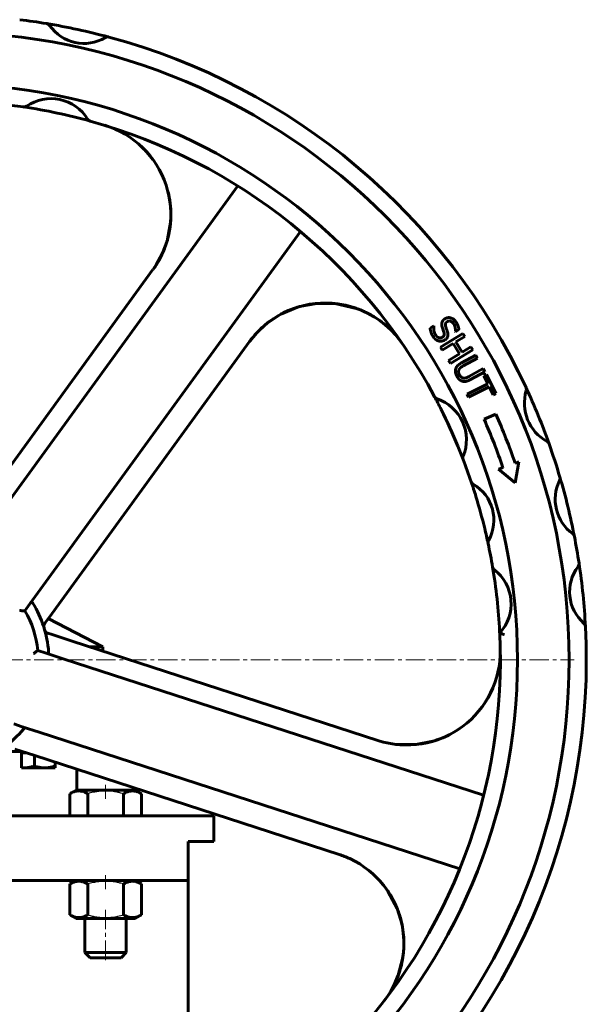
# Model space of a CAD drawing. Header units: millimetres. Extents: x -350 to 350, y -990 to 990.
# Tile 6 of 6: x 30 to 250, y 607 to 989. Entities that reach past the tile are written whole.
import ezdxf

# ---------------------------------------------------------------- set-up
doc = ezdxf.new("R2010")
doc.units = ezdxf.units.MM
for name, pattern in [('K5LT-1', [0]), ('K5LT_AXLED', [12, 7.5, -1.5, 1.5, -1.5]), ('K5LT_BASIC', [0])]:
    doc.linetypes.add(name, pattern=pattern)
doc.layers.add('Системный слой (1)', color=7, linetype='Continuous', true_color=0x6c6c6c)

# ---------------------------------------------------------------- blocks, each defined once
blk = doc.blocks.new('U5')
at = {"layer": 'Системный слой (1)', "color": 143, "linetype": 'K5LT_BASIC', "lineweight": 60, "true_color": 0x33acca}
for p, q in [((149.92, 878.79), (152.55, 878.61)), ((152.55, 878.61), (156.72, 877.93)), ((134.27, 875.78), (134.69, 875.96)), ((134.69, 875.96), (135.12, 876.14)), ((135.12, 876.14), (135.55, 876.31)), ((156.72, 877.93), (160.8, 876.75)), ((160.8, 876.75), (160.83, 876.74)), ((160.83, 876.74), (162.29, 876.19)), ((168.33, 873.08), (169.14, 872.55)), ((169.14, 872.55), (169.94, 871.99)), ((169.94, 871.99), (170.72, 871.41))]:
    blk.add_line(p, q, dxfattribs=at)
blk = doc.blocks.new('U6')
at = {"layer": 'Системный слой (1)', "color": 143, "linetype": 'K5LT_BASIC', "lineweight": 60, "true_color": 0x33acca}
for p, q in [((171.09, 653.51), (171.04, 653.56)), ((173.06, 650.85), (171.09, 653.51)), ((176.63, 644.14), (173.06, 650.85)), ((178.55, 637.83), (176.63, 644.14)), ((179.06, 634.55), (178.55, 637.83)), ((179.17, 632.9), (179.06, 634.55)), ((179.23, 632.07), (179.17, 632.9)), ((179.21, 628.26), (179.29, 630.14)), ((179.25, 631.66), (179.23, 632.07)), ((179.27, 631.45), (179.25, 631.66)), ((179.28, 631.35), (179.27, 631.45)), ((179.28, 631.3), (179.28, 631.35)), ((179.28, 631.27), (179.28, 631.3)), ((179.28, 631.26), (179.28, 631.27)), ((179.28, 631.25), (179.28, 631.26)), ((179.28, 631.23), (179.28, 631.25)), ((179.28, 631.21), (179.28, 631.23)), ((179.28, 631.2), (179.28, 631.21)), ((179.28, 631.17), (179.28, 631.18)), ((179.28, 631.15), (179.28, 631.17)), ((179.28, 631.19), (179.28, 631.2)), ((179.28, 631.2), (179.28, 631.2)), ((179.28, 631.18), (179.28, 631.19)), ((179.28, 631.19), (179.28, 631.19)), ((179.28, 631.18), (179.28, 631.18)), ((179.29, 630.14), (179.28, 631.15)), ((178.78, 624.62), (179.03, 626.22)), ((179.03, 626.22), (179.05, 626.39)), ((179.05, 626.39), (179.06, 626.47)), ((179.06, 626.47), (179.07, 626.58)), ((179.07, 626.58), (179.1, 626.85)), ((179.1, 626.85), (179.14, 627.32)), ((179.14, 627.32), (179.21, 628.26)), ((177.11, 618.2), (178.78, 624.62)), ((175.4, 614.22), (177.11, 618.2))]:
    blk.add_line(p, q, dxfattribs=at)
blk = doc.blocks.new('U7')
at = {"layer": 'Системный слой (1)', "color": 143, "linetype": 'K5LT_BASIC', "lineweight": 60, "true_color": 0x33acca}
for p, q in [((77.76, 939.2), (76.61, 940.28)), ((78.54, 938.44), (77.76, 939.2)), ((80.32, 936.47), (78.54, 938.44)), ((81.98, 934.4), (80.32, 936.47)), ((87.76, 922.21), (87.74, 922.29)), ((87.82, 922), (87.76, 922.21)), ((87.85, 921.85), (87.82, 922)), ((87.87, 921.76), (87.85, 921.85)), ((87.96, 921.39), (87.87, 921.76)), ((88.28, 919.91), (87.96, 921.39)), ((88.78, 916.37), (88.28, 919.91)), ((88.88, 914.58), (88.78, 916.37)), ((88.91, 913.69), (88.88, 914.58)), ((88.92, 913.25), (88.91, 913.69)), ((88.93, 913.02), (88.92, 913.25)), ((88.93, 912.91), (88.93, 913.02)), ((88.94, 912.8), (88.93, 912.91)), ((88.93, 912.61), (88.94, 912.62)), ((88.93, 912.59), (88.93, 912.61)), ((88.93, 912.58), (88.93, 912.59)), ((88.93, 912.56), (88.93, 912.58)), ((88.93, 912.52), (88.93, 912.56)), ((88.93, 912.45), (88.93, 912.52)), ((88.93, 912.42), (88.93, 912.45)), ((88.93, 912.4), (88.93, 912.42)), ((88.93, 912.39), (88.93, 912.4)), ((88.93, 912.37), (88.93, 912.39)), ((88.93, 912.26), (88.93, 912.37)), ((88.94, 912.73), (88.94, 912.8)), ((88.94, 912.68), (88.94, 912.73)), ((88.94, 912.65), (88.94, 912.68)), ((88.94, 912.62), (88.94, 912.65)), ((87.67, 903.54), (88.87, 910.76)), ((88.87, 910.76), (88.92, 911.92)), ((88.92, 912.03), (88.93, 912.05)), ((88.92, 912), (88.92, 912.03)), ((88.92, 911.92), (88.92, 912)), ((88.93, 912.19), (88.93, 912.26)), ((88.93, 912.14), (88.93, 912.19)), ((88.93, 912.11), (88.93, 912.14)), ((88.93, 912.09), (88.93, 912.11)), ((88.93, 912.05), (88.93, 912.09)), ((85.62, 897.92), (87.58, 903.22)), ((87.58, 903.22), (87.67, 903.54)), ((83.3, 893.63), (85.62, 897.92))]:
    blk.add_line(p, q, dxfattribs=at)
blk = doc.blocks.new('U16')
at = {"layer": 'Системный слой (1)', "color": 143, "linetype": 'K5LT_BASIC', "lineweight": 60, "true_color": 0x33acca}
for p, q in [((213.01, 727.94), (213.7, 729.41)), ((211.19, 724.65), (212.54, 726.98)), ((212.54, 726.98), (213.01, 727.94)), ((209.72, 722.4), (211.19, 724.65)), ((199.26, 712.77), (200.9, 713.82)), ((193.24, 709.84), (195.49, 710.76)), ((195.49, 710.76), (196.04, 711.02)), ((196.04, 711.02), (197.13, 711.56)), ((197.13, 711.56), (199.26, 712.77)), ((171.41, 708.59), (176.2, 707.71)), ((176.2, 707.71), (183.85, 707.63)), ((183.85, 707.63), (190.54, 708.91)), ((190.54, 708.91), (190.6, 708.93)), ((190.6, 708.93), (190.64, 708.94)), ((190.64, 708.94), (190.65, 708.94)), ((190.65, 708.94), (190.69, 708.95)), ((190.69, 708.95), (190.71, 708.96)), ((190.71, 708.96), (190.74, 708.96)), ((190.74, 708.96), (190.79, 708.98)), ((190.79, 708.98), (190.85, 709)), ((190.85, 709), (190.95, 709.03)), ((190.95, 709.03), (191.1, 709.08)), ((191.1, 709.08), (191.24, 709.14)), ((191.24, 709.14), (191.53, 709.24)), ((191.53, 709.24), (192.1, 709.44)), ((192.1, 709.44), (193.24, 709.84))]:
    blk.add_line(p, q, dxfattribs=at)
blk = doc.blocks.new('U19')
at = {"layer": 'Системный слой (1)', "color": 143, "linetype": 'K5LT_BASIC', "lineweight": 60, "true_color": 0x33acca}
for p, q in [((145.54, 878.66), (138.79, 877.41)), ((152.47, 878.61), (145.54, 878.66)), ((160.82, 876.74), (152.47, 878.61)), ((131.56, 874.45), (125.82, 870.6)), ((138.04, 877.18), (131.56, 874.45)), ((138.79, 877.41), (138.04, 877.18)), ((161.39, 876.54), (161.37, 876.55)), ((162.47, 876.12), (161.39, 876.54)), ((166.43, 874.21), (162.47, 876.12)), ((169.58, 872.24), (166.43, 874.21)), ((125.82, 870.6), (122.36, 867.38)), ((172.64, 869.83), (169.58, 872.24))]:
    blk.add_line(p, q, dxfattribs=at)
blk = doc.blocks.new('U21')
at = {"layer": 'Системный слой (1)', "color": 143, "linetype": 'K5LT_BASIC', "lineweight": 60, "true_color": 0x33acca}
for p, q in [((63.64, 624.99), (57.64, 624.99)), ((69.64, 624.99), (63.64, 624.99))]:
    blk.add_line(p, q, dxfattribs=at)
blk = doc.blocks.new('U22')
at = {"layer": 'Системный слой (1)', "color": 143, "linetype": 'K5LT_BASIC', "lineweight": 60, "true_color": 0x33acca}
for p, q in [((63.64, 626.99), (55.64, 626.99)), ((71.64, 626.99), (63.64, 626.99))]:
    blk.add_line(p, q, dxfattribs=at)
blk = doc.blocks.new('U23')
at = {"layer": 'Системный слой (1)', "color": 143, "linetype": 'K5LT_BASIC', "lineweight": 60, "true_color": 0x33acca}
for p, q in [((-36.29, 704.99), (-24.12, 704.99)), ((22.61, 704.99), (31.21, 704.99))]:
    blk.add_line(p, q, dxfattribs=at)
blk = doc.blocks.new('U26')
at = {"layer": 'Системный слой (1)', "color": 143, "linetype": 'K5LT_BASIC', "lineweight": 60, "true_color": 0x33acca}
for p, q in [((-105.62, 679.99), (-24.12, 679.99)), ((22.55, 679.99), (105.63, 679.99))]:
    blk.add_line(p, q, dxfattribs=at)
blk = doc.blocks.new('U31')
at = {"layer": 'Системный слой (1)', "color": 143, "linetype": 'K5LT_BASIC', "lineweight": 60, "true_color": 0x33acca}
for p, q in [((-95.62, 654.99), (-24.12, 654.99)), ((22.55, 654.99), (95.63, 654.99))]:
    blk.add_line(p, q, dxfattribs=at)
blk = doc.blocks.new('U34')
at = {"layer": 'Системный слой (1)', "color": 143, "linetype": 'K5LT_BASIC', "lineweight": 60, "true_color": 0x33acca}
blk.add_line((95.62, 546.07), (95.62, 654.99), dxfattribs=at)
blk = doc.blocks.new('U43')
at = {"layer": 'Системный слой (1)', "color": 30, "linetype": 'K5LT_AXLED', "lineweight": 18, "true_color": 0xff8000}
blk.add_line((0, 740.49), (245.33, 740.49), dxfattribs=at)

msp = doc.modelspace()

# ---------------------------------------------------------------- linework, layer by layer
at = {"layer": 'Системный слой (1)', "color": 143, "linetype": 'K5LT_BASIC', "lineweight": 60, "true_color": 0x33acca}
for p, q in [((114.91, 924.18), (14.17, 785.52)), ((38.44, 767.89), (139.18, 906.54)), ((82.01, 891.74), (8.74, 790.88)), ((189.45, 869.01), (190.87, 869.94)), ((190.87, 869.94), (190.92, 869.86)), ((193.47, 861.74), (202.17, 866.99)), ((194.82, 867.45), (194.19, 869.24)), ((199.26, 867.66), (199.21, 867.74)), ((200.61, 868.55), (199.26, 867.66)), ((202.17, 866.99), (202.87, 865.84)), ((46.49, 763.45), (119.45, 863.86)), ((198.43, 863.15), (194.17, 860.58)), ((200.85, 859.15), (198.43, 863.15)), ((202.87, 865.84), (199.46, 863.77)), ((199.46, 863.77), (201.88, 859.77)), ((194.17, 860.58), (193.47, 861.74)), ((196.59, 856.57), (200.85, 859.15)), ((205.99, 860.68), (197.29, 855.42)), ((201.88, 859.77), (205.29, 861.83)), ((205.29, 861.83), (205.99, 860.68)), ((197.29, 855.42), (196.59, 856.57)), ((201.6, 855.58), (207.16, 858.64)), ((207.81, 857.46), (202.26, 854.4)), ((207.16, 858.64), (207.81, 857.46)), ((204.47, 850.3), (210.06, 853.38)), ((210.71, 852.19), (205.15, 849.14)), ((210.06, 853.38), (210.71, 852.19)), ((203.75, 843.45), (211.77, 847.47)), ((210.24, 850.52), (211.31, 851.06)), ((211.77, 847.47), (210.24, 850.52)), ((211.31, 851.06), (214.98, 843.76)), ((212.37, 846.27), (204.36, 842.25)), ((213.9, 843.22), (212.37, 846.27)), ((214.98, 843.76), (213.9, 843.22)), ((191.19, 842.42), (191.21, 842.4)), ((204.36, 842.25), (203.75, 843.45)), ((210.35, 833.74), (214.92, 835.77)), ((202.25, 818.22), (202.26, 818.19)), ((222.39, 816.72), (223.84, 817.26)), ((223.84, 817.26), (222.43, 809.09)), ((216.01, 814.34), (217.71, 814.98)), ((222.43, 809.09), (216.01, 814.34)), ((205.39, 809.48), (205.42, 809.38)), ((211.91, 785.64), (211.92, 785.58)), ((213.66, 776.46), (213.66, 776.46)), ((213.66, 776.44), (213.66, 776.45)), ((213.66, 776.44), (213.66, 776.44)), ((34.32, 762.22), (38.44, 767.89)), ((41.7, 756.86), (46.49, 763.45)), ((32.34, 759.48), (34.32, 762.22)), ((40.14, 754.71), (41.7, 756.86)), ((41.41, 756.46), (62.5, 745.49)), ((39.98, 754.49), (40.14, 754.71)), ((41.26, 750.8), (41.15, 750.83)), ((42.87, 750.27), (41.26, 750.8)), ((50.62, 747.75), (42.87, 750.27)), ((169.19, 709.23), (50.62, 747.75)), ((57.58, 745.49), (62.5, 745.49)), ((62.5, 743.9), (62.5, 745.49)), ((40.54, 743.1), (37.32, 744.14)), ((47.2, 740.93), (40.54, 743.1)), ((210.2, 687.97), (47.2, 740.93)), ((28.05, 715.61), (31.27, 714.56)), ((31.27, 714.56), (37.93, 712.4)), ((37.93, 712.4), (200.93, 659.44)), ((169.63, 709.09), (169.5, 709.13)), ((28.45, 705.89), (36.2, 703.37)), ((30.99, 698.65), (30.99, 704.39)), ((30.99, 704.39), (32.06, 704.39)), ((31.07, 704.39), (31.07, 704.99)), ((32.06, 704.39), (33.05, 704.39)), ((36.06, 703.42), (36.06, 699.31)), ((36.2, 703.37), (154.24, 665.02)), ((31.07, 698.59), (30.99, 698.65)), ((31.07, 698.59), (32.06, 698.59)), ((32.06, 698.59), (40.06, 698.59)), ((40.06, 698.59), (44.06, 698.59)), ((44.06, 700.82), (44.06, 699.31)), ((44.06, 699.31), (44.06, 698.59)), ((52.5, 689.99), (52.5, 698.08)), ((49.78, 688.58), (52.24, 689.99)), ((49.78, 679.99), (49.78, 688.58)), ((75.04, 689.99), (52.24, 689.99)), ((56.71, 679.99), (56.71, 688.58)), ((70.57, 679.99), (70.57, 688.58)), ((77.5, 688.58), (75.04, 689.99)), ((77.5, 679.99), (77.5, 688.58)), ((105.63, 669.99), (105.63, 679.99)), ((95.63, 654.99), (95.63, 669.99)), ((95.63, 669.99), (105.63, 669.99)), ((156.49, 664.21), (156.49, 664.21)), ((52.24, 654.99), (49.78, 653.58)), ((49.78, 653.58), (49.78, 641.61)), ((56.71, 653.58), (56.71, 641.61)), ((70.57, 653.58), (70.57, 641.61)), ((75.04, 654.99), (77.5, 653.58)), ((77.5, 653.58), (77.5, 641.61)), ((49.78, 641.61), (52.24, 640.19)), ((77.5, 641.61), (75.04, 640.19)), ((52.24, 640.19), (75.04, 640.19)), ((55.64, 640.19), (55.64, 626.99)), ((71.64, 640.19), (71.64, 626.99)), ((55.64, 626.99), (57.64, 624.99)), ((71.64, 626.99), (69.64, 624.99))]:
    msp.add_line(p, q, dxfattribs=at)
at = {"layer": 'Системный слой (1)', "color": 30, "linetype": 'K5LT_AXLED', "lineweight": 18, "true_color": 0xff8000}
for p, q in [((63.64, 691.99), (63.64, 686.58)), ((63.64, 656.99), (63.64, 651.58)), ((63.64, 643.61), (63.64, 622.99))]:
    msp.add_line(p, q, dxfattribs=at)
at = {"layer": 'Системный слой (1)', "color": 143, "linetype": 'K5LT_BASIC', "lineweight": 60, "true_color": 0x33acca}
for centre, radius, start, end in [((0, 740.49), 250, 80.6096, 83.0315), ((40.52, 985.5), 1.67, 34.4355, 80.6096), ((0, 740.49), 250, 74.9657, 80.6096), ((55.21, 995.57), 16.14, 214.4355, 301.1398), ((0, 740.49), 243.33, 180, 90), ((64.42, 980.33), 1.67, 74.9657, 121.1398), ((0, 740.49), 250, 24.9739, 74.9657), ((0, 740.49), 223.33, 180, 90), ((0, 740.49), 216.67, 81.5548, 84.0097), ((32.06, 956.46), 1.67, 261.5548, 304.7165), ((0, 740.49), 216.67, 74.5678, 81.5548), ((42.48, 941.42), 16.63, 31.4061, 124.7165), ((58.1, 950.96), 1.67, 211.4061, 254.5678), ((58.1, 950.96), 1.67, 211.4061, 254.5678), ((0, 740.49), 216.67, 28.0629, 74.5678), ((52.69, 913.05), 36.25, 324, 73.0201), ((148.77, 842.56), 36.25, 34.4513, 144), ((242.91, 840), 16.92, 163.2993, 241.2525), ((225.11, 845.34), 1.67, 343.2993, 24.9739), ((0, 740.49), 250, 19.5778, 24.9739), ((192.66, 843.21), 1.67, 208.0629, 251.4604), ((0, 740.49), 216.67, 26.6031, 28.0629), ((192.66, 843.21), 1.67, 208.0629, 251.4604), ((186.82, 825.79), 16.71, 337.6168, 71.4604), ((0, 740.49), 216.67, 22.4741, 26.6031), ((0, 740.49), 230.09, 18.8866, 23.9078), ((0, 740.49), 235.09, 18.9201, 23.9078), ((233.98, 823.71), 1.67, 19.5778, 61.2525), ((0, 740.49), 216.67, 21.0143, 22.4741), ((0, 740.49), 250, 16.445, 19.5778), ((203.81, 818.79), 1.67, 157.6168, 201.0143), ((0, 740.49), 216.67, 18.5662, 21.0143), ((0, 740.49), 216.67, 16.9903, 18.5662), ((206.97, 810.01), 1.67, 198.5662, 240.0138), ((254.4, 802.69), 16.47, 153.4598, 234.0167), ((238.17, 810.8), 1.67, 333.4598, 16.445), ((0, 740.49), 250, 11.0315, 16.445), ((198.1, 794.65), 16.08, 330.5621, 60.0138), ((0, 740.49), 216.67, 13.5856, 16.9903), ((0, 740.49), 216.67, 12.0097, 13.5856), ((213.55, 785.93), 1.67, 150.5621, 192.0097), ((243.74, 788.01), 1.67, 11.0315, 54.0167), ((0, 740.49), 250, 8.6096, 11.0315), ((0, 740.49), 216.67, 9.5548, 12.0097), ((0, 740.49), 216.67, 2.9388, 9.5539), ((215.3, 776.74), 1.67, 189.5548, 232.7165), ((204.22, 762.18), 16.63, 317.175, 52.7165), ((259.65, 766.81), 16.14, 142.4355, 229.1398), ((245.53, 777.67), 1.67, 322.4355, 8.6096), ((0, 740.49), 250, 2.9657, 8.6096), ((0, 740.49), 41.67, 4.193, 31.807), ((0, 740.49), 37.5, 5.5782, 30.4218), ((41.33, 753.51), 1.67, 144, 197.4838), ((0, 740.49), 250, 312.9739, 2.9657), ((248, 753.34), 1.67, 2.9657, 49.1398), ((41.66, 752.42), 1.67, 195.9726, 252), ((0, 740.49), 216.67, 316.0629, 2.7467), ((0, 740.49), 216.67, 2.7467, 2.9388), ((180.39, 743.71), 36.25, 252, 1.0201), ((0, 740.49), 41.67, 292.193, 319.807), ((143.04, 630.54), 36.25, 322.4513, 72)]:
    msp.add_arc(centre, radius, start, end, dxfattribs=at)
for points, knots in [([(87.65, 922.57), (87.68, 922.47), (87.71, 922.38), (87.77, 922.19), (87.79, 922.08), (88.19, 920.53), (88.47, 919.06), (88.74, 916.86), (88.82, 916.14), (88.91, 914.61), (88.94, 913.79), (88.94, 912.92), (88.94, 912.86), (88.84, 911.31), (88.82, 909.82), (88.42, 906.83), (88.13, 905.33), (87.33, 902.28), (86.81, 900.73), (85.56, 897.71), (84.84, 896.24), (83.51, 893.94), (82.97, 893.09), (82.39, 892.26)], [12.614257, 12.614257, 12.614257, 12.614257, 12.715812, 12.715812, 12.827205, 12.827205, 14.389303, 14.389303, 15.147287, 15.147287, 15.99941, 15.99941, 16.062203, 16.062203, 17.633573, 17.633573, 19.240568, 19.240568, 20.963246, 20.963246, 22.699059, 22.699059, 23.773847, 23.773847, 23.773847, 23.773847]), ([(119.45, 863.86), (119.87, 864.45), (120.32, 865.03), (121.25, 866.15), (121.73, 866.7), (122.72, 867.77), (123.23, 868.28), (123.79, 868.82), (123.83, 868.85), (123.96, 868.97), (124.05, 869.06), (124.18, 869.18), (124.21, 869.21), (124.25, 869.25), (124.26, 869.26), (124.28, 869.27), (124.28, 869.27), (124.29, 869.28), (124.29, 869.28), (124.3, 869.29), (124.3, 869.29), (124.31, 869.3), (124.31, 869.3), (124.33, 869.31), (124.34, 869.32), (124.35, 869.33)], [0, 0, 0, 0, 5.6, 5.6, 11.2, 11.2, 16.8, 16.8, 17.163228, 17.163228, 18.164232, 18.164232, 18.492223, 18.492223, 18.599693, 18.599693, 18.634907, 18.634907, 18.670121, 18.670121, 18.699074, 18.699074, 18.753851, 18.753851, 18.847554, 18.847554, 18.847554, 18.847554]), ([(213.66, 776.46), (213.66, 776.45), (213.66, 776.45), (213.8, 775.66), (214.07, 774.88), (214.48, 774.27)], [-0.0003959, -0.0003959, -0.0003959, -0.0003959, 0, 0, 0.2027972, 0.2027972, 0.2027972, 0.2027972]), ([(213.94, 775.77), (213.94, 775.77), (213.94, 775.77), (213.94, 775.78), (213.94, 775.78), (213.92, 775.81), (213.9, 775.83), (213.88, 775.87), (213.88, 775.88), (213.87, 775.89), (213.87, 775.89), (213.86, 775.9), (213.86, 775.9), (213.86, 775.9), (213.86, 775.9), (213.86, 775.91), (213.85, 775.91), (213.85, 775.92), (213.84, 775.93), (213.84, 775.94), (213.84, 775.94), (213.83, 775.95), (213.83, 775.96), (213.81, 775.99), (213.81, 776), (213.79, 776.03), (213.78, 776.05), (213.77, 776.08), (213.77, 776.09), (213.77, 776.1)], [1.295616, 1.295616, 1.295616, 1.295616, 1.295716, 1.295716, 2.004109, 2.004109, 5.004109, 5.004109, 6.3209, 6.3209, 6.645015, 6.645015, 6.825086, 6.825086, 7.113203, 7.113203, 7.581391, 7.581391, 8.517766, 8.517766, 8.806183, 8.806183, 9.958829, 9.958829, 11.872325, 11.872325, 13.840242, 13.840242, 15, 15, 15, 15]), ([(214.29, 775.41), (214.36, 775.36), (214.43, 775.31), (214.56, 775.2), (214.63, 775.15), (214.77, 775.03), (214.84, 774.98), (214.93, 774.9), (214.96, 774.88), (215, 774.84), (215.02, 774.82), (215.06, 774.79), (215.08, 774.77), (215.13, 774.73), (215.17, 774.69), (215.25, 774.63), (215.29, 774.59), (215.33, 774.55)], [0, 0, 0, 0, 3.2, 3.2, 6.4, 6.4, 9.6, 9.6, 10.767357, 10.767357, 11.618346, 11.618346, 12.469335, 12.469335, 14.142937, 14.142937, 16, 16, 16, 16]), ([(35.41, 762.46), (35.33, 762.58), (35.25, 762.69), (35.12, 762.82), (35.06, 762.85), (34.93, 762.87), (34.87, 762.85), (34.74, 762.76), (34.67, 762.68), (34.57, 762.56), (34.55, 762.53), (34.53, 762.5)], [0.0004272, 0.0004272, 0.0004272, 0.0004272, 0.0326012, 0.0326012, 0.0584822, 0.0584822, 0.0834597, 0.0834597, 0.1125056, 0.1125056, 0.1214865, 0.1214865, 0.1214865, 0.1214865]), ([(30.34, 759.57), (30.34, 759.57), (30.34, 759.57), (30.52, 759.56), (30.69, 759.55), (31.03, 759.54), (31.19, 759.53), (31.56, 759.52), (31.75, 759.51), (32.05, 759.5), (32.16, 759.49), (32.3, 759.49), (32.34, 759.48), (32.34, 759.48)], [-0.0005397, -0.0005397, -0.0005397, -0.0005397, 0, 0, 0.0314048, 0.0314048, 0.0621135, 0.0621135, 0.1044772, 0.1044772, 0.1403771, 0.1403771, 0.1735591, 0.1735591, 0.1735591, 0.1735591]), ([(218.11, 750.28), (218.11, 750.28), (218.11, 750.28), (217.98, 750.32), (217.85, 750.37), (217.6, 750.45), (217.48, 750.5), (217.17, 750.61), (216.99, 750.67), (216.71, 750.77), (216.6, 750.81), (216.45, 750.86), (216.42, 750.88), (216.42, 750.88)], [-0.0004809, -0.0004809, -0.0004809, -0.0004809, 0, 0, 0.0242945, 0.0242945, 0.0484652, 0.0484652, 0.0894026, 0.0894026, 0.1271905, 0.1271905, 0.1634718, 0.1634718, 0.1634718, 0.1634718]), ([(37.32, 744.14), (37.32, 744.14), (37.29, 744.12), (37.18, 744.03), (37.1, 743.96), (36.86, 743.77), (36.71, 743.65), (36.43, 743.43), (36.3, 743.33), (36.03, 743.12), (35.9, 743.01), (35.76, 742.9), (35.76, 742.9), (35.75, 742.9)], [0, 0, 0, 0, 0.0329948, 0.0329948, 0.0686923, 0.0686923, 0.1108171, 0.1108171, 0.1413526, 0.1413526, 0.1725803, 0.1725803, 0.173117, 0.173117, 0.173117, 0.173117]), ([(40.86, 742.99), (40.94, 742.96), (41.01, 742.94), (41.18, 742.91), (41.28, 742.9), (41.41, 742.93), (41.46, 742.97), (41.53, 743.08), (41.55, 743.15), (41.57, 743.32), (41.56, 743.43), (41.56, 743.54)], [0.2609281, 0.2609281, 0.2609281, 0.2609281, 0.279267, 0.279267, 0.3079702, 0.3079702, 0.3325863, 0.3325863, 0.3573608, 0.3573608, 0.3836998, 0.3836998, 0.3836998, 0.3836998]), ([(31.83, 713.6), (31.93, 713.72), (32, 713.82), (32.08, 713.99), (32.1, 714.06), (32.07, 714.18), (32.03, 714.24), (31.91, 714.34), (31.81, 714.38), (31.67, 714.43), (31.63, 714.45), (31.59, 714.46)], [0.0004272, 0.0004272, 0.0004272, 0.0004272, 0.0325987, 0.0325987, 0.058481, 0.058481, 0.083445, 0.083445, 0.1124434, 0.1124434, 0.1214845, 0.1214845, 0.1214845, 0.1214845]), ([(30.99, 698.65), (31.31, 698.62), (31.66, 698.6), (32.02, 698.59), (32.06, 698.59)], [0, 0, 0, 0, 4.370783, 5, 5, 5, 5]), ([(32.06, 698.59), (32.31, 698.59), (32.78, 698.61), (33.5, 698.69), (34.15, 698.79), (34.95, 698.97), (35.57, 699.15), (36.01, 699.29), (36.06, 699.31)], [0, 0, 0, 0, 1.628328, 3.149686, 4.815083, 5.952472, 8.617534, 9, 9, 9, 9]), ([(36.06, 699.31), (36.35, 699.21), (36.8, 699.08), (37.41, 698.92), (37.94, 698.8), (38.53, 698.7), (39.17, 698.63), (39.68, 698.6), (39.98, 698.59), (40.06, 698.59)], [0, 0, 0, 0, 2.192924, 3.442239, 4.622177, 6.201933, 7.827902, 9.371826, 10, 10, 10, 10]), ([(40.06, 698.59), (40.31, 698.59), (40.78, 698.61), (41.5, 698.69), (42.15, 698.79), (42.95, 698.97), (43.57, 699.15), (44.01, 699.29), (44.06, 699.31)], [0, 0, 0, 0, 1.628328, 3.149686, 4.815083, 5.952472, 8.617534, 9, 9, 9, 9]), ([(56.71, 688.58), (56.44, 688.73), (56, 688.97), (55.41, 689.22), (55.01, 689.36), (54.62, 689.47), (54.24, 689.56), (53.79, 689.63), (53.37, 689.65), (52.96, 689.65), (52.58, 689.61), (52.2, 689.55), (51.78, 689.45), (51.19, 689.26), (50.5, 688.97), (50, 688.7), (49.78, 688.58)], [0, 0, 0, 0, 2.031977, 3.339718, 4.35691, 4.982864, 6.146734, 7.197334, 8.231074, 9.204643, 10.126104, 11.032386, 11.927409, 13.242826, 15.356581, 17, 17, 17, 17]), ([(77.5, 688.58), (77.23, 688.73), (76.78, 688.97), (76.19, 689.22), (75.79, 689.36), (75.41, 689.47), (75.02, 689.56), (74.57, 689.63), (74.15, 689.65), (73.75, 689.65), (73.36, 689.61), (72.99, 689.55), (72.56, 689.45), (71.97, 689.26), (71.29, 688.97), (70.79, 688.7), (70.57, 688.58)], [0, 0, 0, 0, 2.031977, 3.339718, 4.35691, 4.982864, 6.146734, 7.197334, 8.231074, 9.204643, 10.126104, 11.032386, 11.927409, 13.242826, 15.356581, 17, 17, 17, 17]), ([(154.24, 665.02), (154.94, 664.79), (155.62, 664.55), (156.98, 664.01), (157.65, 663.72), (158.97, 663.11), (159.62, 662.78), (160.3, 662.41), (160.34, 662.39), (160.49, 662.31), (160.61, 662.24), (160.76, 662.16), (160.8, 662.14), (160.85, 662.11), (160.86, 662.1), (160.87, 662.09), (160.88, 662.09), (160.89, 662.09), (160.89, 662.08), (160.9, 662.08), (160.9, 662.08), (160.91, 662.07), (160.92, 662.07), (160.93, 662.06), (160.94, 662.05), (160.96, 662.05)], [0, 0, 0, 0, 5.6, 5.6, 11.2, 11.2, 16.8, 16.8, 17.154678, 17.154678, 18.158424, 18.158424, 18.48606, 18.48606, 18.593004, 18.593004, 18.627912, 18.627912, 18.662821, 18.662821, 18.691523, 18.691523, 18.745824, 18.745824, 18.843501, 18.843501, 18.843501, 18.843501]), ([(56.71, 653.58), (56.44, 653.73), (56, 653.97), (55.41, 654.22), (55.01, 654.36), (54.62, 654.47), (54.24, 654.56), (53.79, 654.63), (53.37, 654.65), (52.96, 654.65), (52.58, 654.61), (52.2, 654.55), (51.78, 654.45), (51.19, 654.26), (50.5, 653.97), (50, 653.7), (49.78, 653.58)], [0, 0, 0, 0, 2.031977, 3.339718, 4.35691, 4.982864, 6.146734, 7.197334, 8.231074, 9.204643, 10.126104, 11.032386, 11.927409, 13.242826, 15.356581, 17, 17, 17, 17]), ([(77.5, 653.58), (77.23, 653.73), (76.78, 653.97), (76.19, 654.22), (75.79, 654.36), (75.41, 654.47), (75.02, 654.56), (74.57, 654.63), (74.15, 654.65), (73.75, 654.65), (73.36, 654.61), (72.99, 654.55), (72.56, 654.45), (71.97, 654.26), (71.29, 653.97), (70.79, 653.7), (70.57, 653.58)], [0, 0, 0, 0, 2.031977, 3.339718, 4.35691, 4.982864, 6.146734, 7.197334, 8.231074, 9.204643, 10.126104, 11.032386, 11.927409, 13.242826, 15.356581, 17, 17, 17, 17]), ([(170.15, 654.6), (170.46, 654.26), (170.76, 653.92), (171.18, 653.39), (171.32, 653.23), (171.99, 652.34), (172.54, 651.63), (173.85, 649.68), (174.59, 648.43), (176, 645.71), (176.64, 644.24), (177.71, 641.23), (178.15, 639.7), (178.81, 636.65), (179.04, 635.13), (179.23, 632.82), (179.27, 632.03), (179.3, 630.49), (179.29, 629.74), (179.24, 628.56), (179.21, 628.13), (179.14, 627.26), (179.1, 626.82), (179.04, 626.32), (179.03, 626.27), (179, 626.03), (178.98, 625.85), (178.94, 625.54), (178.92, 625.41), (178.89, 625.22), (178.88, 625.15), (178.87, 625.05), (178.86, 625.01), (178.85, 624.95), (178.85, 624.94), (178.85, 624.91), (178.84, 624.9), (178.84, 624.88), (178.84, 624.87), (178.84, 624.86), (178.84, 624.86), (178.84, 624.85), (178.84, 624.84), (178.83, 624.83), (178.83, 624.82), (178.83, 624.8), (178.83, 624.79), (178.82, 624.74), (178.82, 624.72), (178.8, 624.63), (178.79, 624.57), (178.76, 624.4), (178.74, 624.28), (178.68, 623.94), (178.64, 623.71), (178.5, 623.03), (178.41, 622.58), (178.23, 621.83), (178.16, 621.53), (177.82, 620.35), (177.57, 619.45), (177.26, 618.57)], [0, 0, 0, 0, 1.188959, 1.188959, 1.750749, 1.750749, 4.081498, 4.081498, 7.839176, 7.839176, 11.986242, 11.986242, 16.065611, 16.065611, 19.996658, 19.996658, 22.010282, 22.010282, 23.935407, 23.935407, 25.03477, 25.03477, 26.173243, 26.173243, 26.311518, 26.311518, 26.782509, 26.782509, 27.108564, 27.108564, 27.283057, 27.283057, 27.376438, 27.376438, 27.426412, 27.426412, 27.453156, 27.453156, 27.467469, 27.467469, 27.481781, 27.481781, 27.492339, 27.492339, 27.511579, 27.511579, 27.54912, 27.54912, 27.623732, 27.623732, 27.772722, 27.772722, 28.070233, 28.070233, 28.664316, 28.664316, 29.850606, 29.850606, 30.623102, 30.623102, 33, 33, 33, 33]), ([(49.78, 641.61), (50.05, 641.46), (50.5, 641.22), (51.09, 640.97), (51.49, 640.83), (51.87, 640.72), (52.26, 640.63), (52.71, 640.56), (53.13, 640.54), (53.53, 640.54), (53.92, 640.58), (54.29, 640.64), (54.72, 640.74), (55.31, 640.93), (55.99, 641.22), (56.49, 641.49), (56.71, 641.61)], [0, 0, 0, 0, 2.031977, 3.339718, 4.35691, 4.982864, 6.146734, 7.197334, 8.231074, 9.204643, 10.126104, 11.032386, 11.927409, 13.242826, 15.356581, 17, 17, 17, 17]), ([(70.57, 641.61), (70.84, 641.46), (71.28, 641.22), (71.87, 640.97), (72.27, 640.83), (72.65, 640.72), (73.04, 640.63), (73.49, 640.56), (73.91, 640.54), (74.32, 640.54), (74.7, 640.58), (75.08, 640.64), (75.5, 640.74), (76.09, 640.93), (76.78, 641.22), (77.28, 641.49), (77.5, 641.61)], [0, 0, 0, 0, 2.031977, 3.339718, 4.35691, 4.982864, 6.146734, 7.197334, 8.231074, 9.204643, 10.126104, 11.032386, 11.927409, 13.242826, 15.356581, 17, 17, 17, 17])]:
    msp.add_open_spline(points, degree=3, knots=knots, dxfattribs=at)
for points in [[(194.19, 869.24), (194.02, 869.76), (193.92, 870.68), (194.02, 871.14)], [(194.02, 871.14), (194.13, 871.58), (194.7, 872.37), (195.2, 872.7)], [(195.2, 872.7), (196.23, 873.38), (198.69, 872.68), (199.5, 871.44)], [(196.09, 871.6), (195.55, 871.24), (195.28, 870.25), (195.49, 869.62)], [(198.58, 870.72), (198.06, 871.5), (196.69, 871.99), (196.09, 871.6)], [(199.21, 867.74), (199.31, 868.39), (199.03, 870.02), (198.58, 870.72)], [(199.5, 871.44), (199.97, 870.72), (200.52, 869.27), (200.61, 868.55)], [(190.62, 865.79), (190.01, 866.71), (189.55, 868.26), (189.45, 869.01)], [(190.92, 869.86), (190.76, 868.96), (191.11, 867.17), (191.54, 866.51)], [(191.54, 866.51), (192.16, 865.57), (193.56, 865.13), (194.2, 865.55)], [(194.2, 865.55), (194.71, 865.88), (195.02, 866.8), (194.82, 867.45)], [(196.19, 867.58), (196.5, 866.53), (195.95, 865.01), (195.16, 864.49)], [(195.49, 869.62), (195.63, 869.2), (196.07, 868), (196.19, 867.58)], [(192.85, 864.08), (192.21, 864.24), (191.13, 865.01), (190.62, 865.79)], [(195.16, 864.49), (194.65, 864.16), (193.42, 863.93), (192.85, 864.08)], [(199.36, 853.24), (199.56, 853.96), (200.65, 855.06), (201.6, 855.58)], [(199.84, 850.42), (199.41, 851.2), (199.17, 852.6), (199.36, 853.24)], [(200.67, 853.03), (200.44, 852.59), (200.52, 851.57), (200.85, 850.97)], [(202.26, 854.4), (201.63, 854.06), (200.88, 853.44), (200.67, 853.03)], [(201.97, 848.5), (201.31, 848.69), (200.29, 849.59), (199.84, 850.42)], [(200.85, 850.97), (201.15, 850.42), (202, 849.75), (202.49, 849.71)], [(205.15, 849.14), (204.22, 848.62), (202.68, 848.27), (201.97, 848.5)], [(202.49, 849.71), (202.95, 849.68), (203.87, 849.97), (204.47, 850.3)]]:
    msp.add_open_spline(points, degree=2, dxfattribs=at)
at = {"layer": 'Системный слой (1)', "color": 7, "linetype": 'K5LT-1'}
for points in [[(70.57, 688.58), (70.25, 688.67), (69.42, 688.9), (67.92, 689.24), (66.41, 689.48), (65.25, 689.59), (64.6, 689.63), (64.18, 689.64), (63.83, 689.65), (63.45, 689.65), (62.97, 689.64), (62.4, 689.61), (61.58, 689.55), (60.4, 689.42), (59.05, 689.17), (57.78, 688.87), (57.07, 688.68), (56.71, 688.58)], [(70.57, 653.58), (70.25, 653.67), (69.42, 653.9), (67.92, 654.24), (66.41, 654.48), (65.25, 654.59), (64.6, 654.63), (64.18, 654.64), (63.83, 654.65), (63.45, 654.65), (62.97, 654.64), (62.4, 654.61), (61.58, 654.55), (60.4, 654.42), (59.05, 654.17), (57.78, 653.87), (57.07, 653.68), (56.71, 653.58)], [(56.71, 641.61), (57.03, 641.52), (57.86, 641.29), (59.36, 640.95), (60.87, 640.71), (62.03, 640.6), (62.68, 640.56), (63.1, 640.55), (63.45, 640.54), (63.83, 640.54), (64.31, 640.55), (64.88, 640.58), (65.7, 640.64), (66.88, 640.77), (68.23, 641.02), (69.5, 641.32), (70.21, 641.51), (70.57, 641.61)]]:
    msp.add_open_spline(points, degree=3, knots=[0, 0, 0, 0, 3.152296, 8.024027, 14.430358, 17.4743, 18.996271, 20.518242, 21.409855, 22.301468, 24.084694, 25.867919, 27.651145, 31.792504, 37.072525, 40.536262, 44, 44, 44, 44], dxfattribs=at)

# ---------------------------------------------------------------- block references
at = {"layer": 'Системный слой (1)'}
for name in ['U43', 'U7', 'U19', 'U5', 'U16', 'U23', 'U26', 'U31', 'U34', 'U6', 'U22', 'U21']:
    msp.add_blockref(name, (0, 0), dxfattribs=at)

doc.saveas('drawing.dxf')
